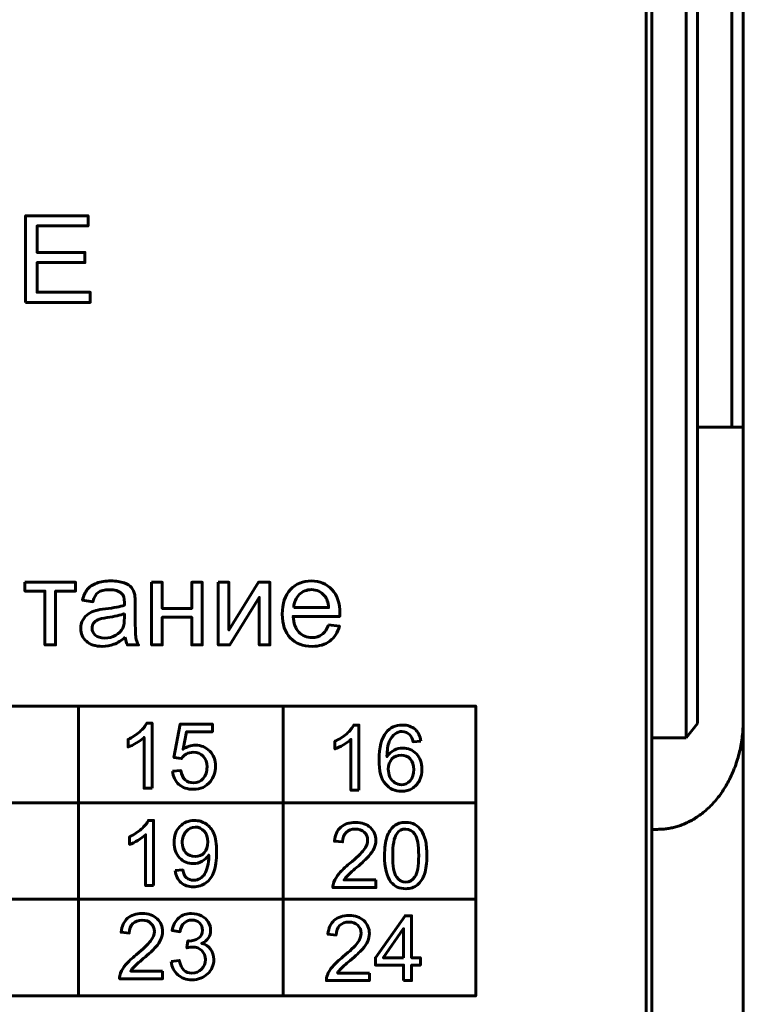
# Model space of a CAD drawing. Header units: millimetres. Extents: x -14 to 16, y -52 to 56.
# Tile 3 of 9: x 3 to 16, y -34 to -17. Entities that reach past the tile are written whole.
import ezdxf

# ---------------------------------------------------------------- set-up
doc = ezdxf.new("R2010")
doc.units = ezdxf.units.MM
doc.linetypes.add('K5LT_BASIC', pattern=[0])

msp = doc.modelspace()

# ---------------------------------------------------------------- linework, layer by layer
at = {"color": 150, "linetype": 'K5LT_BASIC', "lineweight": 60, "true_color": 0x0080ff}
for p, q in [((15.31, 28.334), (15.31, -24.227)), ((15.51, 28.334), (15.51, -24.227)), ((14.71, -29.411), (14.71, -9.139)), ((14.51, -29.667), (14.51, -9.447)), ((13.81, -34.747), (13.81, -12.347)), ((13.91, -12.347), (13.91, -29.667)), ((14.71, -24.227), (15.31, -24.227)), ((15.51, -24.227), (15.31, -24.227)), ((15.51, -29.347), (15.51, -24.227)), ((3.877, -34.183), (3.877, -29.109)), ((7.459, -29.109), (7.459, -34.183)), ((14.51, -29.667), (14.71, -29.411)), ((15.51, -35.702), (15.51, -29.347)), ((13.91, -29.667), (13.91, -31.267)), ((13.91, -29.667), (14.51, -29.667)), ((-3.071, -30.8), (10.828, -30.8)), ((13.91, -31.267), (14.01, -31.267)), ((13.91, -31.267), (13.91, -36.147)), ((-3.071, -32.492), (10.828, -32.492))]:
    msp.add_line(p, q, dxfattribs=at)
for points, knots in [([(2.953, -22.04), (2.953, -22.04), (2.953, -20.524), (2.953, -20.524), (4.046, -20.524), (4.046, -20.524), (4.046, -20.702), (4.046, -20.702), (3.154, -20.702), (3.154, -20.702), (3.154, -21.167), (3.154, -21.167), (3.989, -21.167), (3.989, -21.167), (3.989, -21.345), (3.989, -21.345), (3.154, -21.345), (3.154, -21.345), (3.154, -21.862), (3.154, -21.862), (4.082, -21.862), (4.082, -21.862), (4.082, -22.04), (4.082, -22.04), (2.953, -22.04), (2.953, -22.04)], [0, 0, 0, 0, 0.083333, 0.083333, 0.166667, 0.166667, 0.25, 0.25, 0.333333, 0.333333, 0.416667, 0.416667, 0.5, 0.5, 0.583333, 0.583333, 0.666667, 0.666667, 0.75, 0.75, 0.833333, 0.833333, 0.916667, 0.916667, 1, 1, 1, 1]), ([(2.939, -26.941), (2.939, -26.941), (3.827, -26.941), (3.827, -26.941), (3.827, -27.095), (3.827, -27.095), (3.476, -27.095), (3.476, -27.095), (3.476, -28.039), (3.476, -28.039), (3.29, -28.039), (3.29, -28.039), (3.29, -27.095), (3.29, -27.095), (2.939, -27.095), (2.939, -27.095), (2.939, -26.941), (2.939, -26.941)], [0, 0, 0, 0, 0.125, 0.125, 0.25, 0.25, 0.375, 0.375, 0.5, 0.5, 0.625, 0.625, 0.75, 0.75, 0.875, 0.875, 1, 1, 1, 1]), ([(4.697, -27.902), (4.628, -27.961), (4.562, -28.002), (4.498, -28.026), (4.434, -28.051), (4.366, -28.063), (4.293, -28.063), (4.172, -28.063), (4.079, -28.033), (4.015, -27.975), (3.95, -27.916), (3.917, -27.841), (3.917, -27.749), (3.917, -27.696), (3.93, -27.647), (3.954, -27.602), (3.979, -27.558), (4.011, -27.523), (4.05, -27.496), (4.09, -27.469), (4.134, -27.449), (4.184, -27.435), (4.221, -27.425), (4.276, -27.416), (4.35, -27.407), (4.5, -27.389), (4.611, -27.368), (4.681, -27.343), (4.682, -27.318), (4.682, -27.301), (4.682, -27.295), (4.682, -27.219), (4.665, -27.166), (4.63, -27.135), (4.582, -27.093), (4.511, -27.072), (4.418, -27.072), (4.33, -27.072), (4.265, -27.088), (4.224, -27.118), (4.182, -27.149), (4.151, -27.203), (4.131, -27.282), (4.131, -27.282), (3.949, -27.256), (3.949, -27.256), (3.966, -27.178), (3.993, -27.115), (4.031, -27.067), (4.069, -27.019), (4.124, -26.983), (4.196, -26.956), (4.267, -26.931), (4.351, -26.918), (4.445, -26.918), (4.539, -26.918), (4.615, -26.929), (4.674, -26.951), (4.732, -26.973), (4.776, -27.001), (4.803, -27.034), (4.831, -27.068), (4.85, -27.11), (4.861, -27.161), (4.867, -27.193), (4.871, -27.25), (4.871, -27.332), (4.871, -27.332), (4.871, -27.579), (4.871, -27.579), (4.871, -27.752), (4.874, -27.861), (4.882, -27.907), (4.89, -27.953), (4.905, -27.997), (4.928, -28.039), (4.928, -28.039), (4.733, -28.039), (4.733, -28.039), (4.714, -28), (4.703, -27.954), (4.697, -27.902)], [0, 0, 0, 0, 0.037037, 0.037037, 0.037037, 0.074074, 0.074074, 0.074074, 0.111111, 0.111111, 0.111111, 0.148148, 0.148148, 0.148148, 0.185185, 0.185185, 0.185185, 0.222222, 0.222222, 0.222222, 0.259259, 0.259259, 0.259259, 0.296296, 0.296296, 0.296296, 0.333333, 0.333333, 0.333333, 0.37037, 0.37037, 0.37037, 0.407407, 0.407407, 0.407407, 0.444444, 0.444444, 0.444444, 0.481481, 0.481481, 0.481481, 0.518519, 0.518519, 0.518519, 0.555556, 0.555556, 0.555556, 0.592593, 0.592593, 0.592593, 0.62963, 0.62963, 0.62963, 0.666667, 0.666667, 0.666667, 0.703704, 0.703704, 0.703704, 0.740741, 0.740741, 0.740741, 0.777778, 0.777778, 0.777778, 0.814815, 0.814815, 0.814815, 0.851852, 0.851852, 0.851852, 0.888889, 0.888889, 0.888889, 0.925926, 0.925926, 0.925926, 0.962963, 0.962963, 0.962963, 1, 1, 1, 1]), ([(5.156, -26.941), (5.156, -26.941), (5.342, -26.941), (5.342, -26.941), (5.342, -27.398), (5.342, -27.398), (5.858, -27.398), (5.858, -27.398), (5.858, -26.941), (5.858, -26.941), (6.044, -26.941), (6.044, -26.941), (6.044, -28.039), (6.044, -28.039), (5.858, -28.039), (5.858, -28.039), (5.858, -27.553), (5.858, -27.553), (5.342, -27.553), (5.342, -27.553), (5.342, -28.039), (5.342, -28.039), (5.156, -28.039), (5.156, -28.039), (5.156, -26.941), (5.156, -26.941)], [0, 0, 0, 0, 0.083333, 0.083333, 0.166667, 0.166667, 0.25, 0.25, 0.333333, 0.333333, 0.416667, 0.416667, 0.5, 0.5, 0.583333, 0.583333, 0.666667, 0.666667, 0.75, 0.75, 0.833333, 0.833333, 0.916667, 0.916667, 1, 1, 1, 1]), ([(6.323, -26.941), (6.323, -26.941), (6.509, -26.941), (6.509, -26.941), (6.509, -27.779), (6.509, -27.779), (7.026, -26.941), (7.026, -26.941), (7.226, -26.941), (7.226, -26.941), (7.226, -28.039), (7.226, -28.039), (7.04, -28.039), (7.04, -28.039), (7.04, -27.207), (7.04, -27.207), (6.524, -28.039), (6.524, -28.039), (6.323, -28.039), (6.323, -28.039), (6.323, -26.941), (6.323, -26.941)], [0, 0, 0, 0, 0.1, 0.1, 0.2, 0.2, 0.3, 0.3, 0.4, 0.4, 0.5, 0.5, 0.6, 0.6, 0.7, 0.7, 0.8, 0.8, 0.9, 0.9, 1, 1, 1, 1]), ([(8.252, -27.684), (8.252, -27.684), (8.444, -27.709), (8.444, -27.709), (8.414, -27.821), (8.358, -27.908), (8.277, -27.97), (8.195, -28.032), (8.091, -28.063), (7.964, -28.063), (7.804, -28.063), (7.677, -28.013), (7.583, -27.915), (7.489, -27.816), (7.443, -27.677), (7.443, -27.499), (7.443, -27.315), (7.49, -27.172), (7.585, -27.07), (7.679, -26.968), (7.802, -26.918), (7.953, -26.918), (8.1, -26.918), (8.219, -26.967), (8.311, -27.067), (8.404, -27.167), (8.451, -27.307), (8.451, -27.488), (8.451, -27.499), (8.45, -27.516), (8.45, -27.538), (8.45, -27.538), (7.633, -27.538), (7.633, -27.538), (7.64, -27.658), (7.674, -27.751), (7.735, -27.814), (7.796, -27.878), (7.872, -27.91), (7.964, -27.91), (8.032, -27.91), (8.09, -27.892), (8.138, -27.856), (8.186, -27.82), (8.224, -27.763), (8.252, -27.684)], [0, 0, 0, 0, 0.066667, 0.066667, 0.066667, 0.133333, 0.133333, 0.133333, 0.2, 0.2, 0.2, 0.266667, 0.266667, 0.266667, 0.333333, 0.333333, 0.333333, 0.4, 0.4, 0.4, 0.466667, 0.466667, 0.466667, 0.533333, 0.533333, 0.533333, 0.6, 0.6, 0.6, 0.666667, 0.666667, 0.666667, 0.733333, 0.733333, 0.733333, 0.8, 0.8, 0.8, 0.866667, 0.866667, 0.866667, 0.933333, 0.933333, 0.933333, 1, 1, 1, 1]), ([(7.643, -27.385), (7.643, -27.385), (8.254, -27.385), (8.254, -27.385), (8.246, -27.293), (8.222, -27.224), (8.184, -27.178), (8.125, -27.106), (8.048, -27.07), (7.954, -27.07), (7.869, -27.07), (7.798, -27.099), (7.739, -27.156), (7.682, -27.213), (7.65, -27.289), (7.643, -27.385)], [0, 0, 0, 0, 0.2, 0.2, 0.2, 0.4, 0.4, 0.4, 0.6, 0.6, 0.6, 0.8, 0.8, 0.8, 1, 1, 1, 1]), ([(4.682, -27.489), (4.615, -27.517), (4.513, -27.54), (4.378, -27.559), (4.301, -27.57), (4.247, -27.582), (4.215, -27.596), (4.184, -27.61), (4.159, -27.63), (4.142, -27.656), (4.125, -27.682), (4.116, -27.712), (4.116, -27.744), (4.116, -27.793), (4.135, -27.834), (4.172, -27.867), (4.21, -27.9), (4.265, -27.917), (4.337, -27.917), (4.409, -27.917), (4.473, -27.901), (4.529, -27.87), (4.584, -27.839), (4.625, -27.796), (4.651, -27.742), (4.672, -27.7), (4.681, -27.638), (4.681, -27.557), (4.681, -27.557), (4.682, -27.489), (4.682, -27.489)], [0, 0, 0, 0, 0.1, 0.1, 0.1, 0.2, 0.2, 0.2, 0.3, 0.3, 0.3, 0.4, 0.4, 0.4, 0.5, 0.5, 0.5, 0.6, 0.6, 0.6, 0.7, 0.7, 0.7, 0.8, 0.8, 0.8, 0.9, 0.9, 0.9, 1, 1, 1, 1]), ([(-3.071, -29.109), (-3.071, -29.109), (10.828, -29.109), (10.828, -29.109), (10.828, -34.183), (10.828, -34.183), (-3.071, -34.183), (-3.071, -34.183), (-3.071, -29.109), (-3.071, -29.109)], [0, 0, 0, 0, 0.25, 0.25, 0.5, 0.5, 0.75, 0.75, 1, 1, 1, 1]), ([(5.164, -30.547), (5.164, -30.547), (5.024, -30.547), (5.024, -30.547), (5.024, -29.658), (5.024, -29.658), (4.99, -29.69), (4.946, -29.722), (4.837, -29.786), (4.788, -29.81), (4.744, -29.826), (4.744, -29.826), (4.744, -29.691), (4.744, -29.691), (4.823, -29.655), (4.891, -29.61), (4.949, -29.558), (5.008, -29.506), (5.049, -29.455), (5.074, -29.406), (5.074, -29.406), (5.164, -29.406), (5.164, -29.406), (5.164, -30.547), (5.164, -30.547)], [0, 0, 0, 0, 0.111111, 0.111111, 0.222222, 0.222222, 0.222222, 0.333333, 0.333333, 0.444444, 0.444444, 0.444444, 0.555556, 0.555556, 0.555556, 0.666667, 0.666667, 0.666667, 0.777778, 0.777778, 0.777778, 0.888889, 0.888889, 1, 1, 1, 1]), ([(5.523, -30.249), (5.523, -30.249), (5.669, -30.238), (5.669, -30.238), (5.68, -30.309), (5.705, -30.363), (5.744, -30.398), (5.783, -30.434), (5.831, -30.452), (5.887, -30.452), (5.955, -30.452), (6.012, -30.427), (6.058, -30.376), (6.104, -30.325), (6.127, -30.258), (6.127, -30.175), (6.127, -30.095), (6.105, -30.032), (6.061, -29.986), (6.017, -29.94), (5.959, -29.917), (5.886, -29.917), (5.841, -29.917), (5.8, -29.928), (5.764, -29.948), (5.728, -29.969), (5.7, -29.996), (5.68, -30.028), (5.68, -30.028), (5.548, -30.009), (5.548, -30.009), (5.658, -29.425), (5.658, -29.425), (6.221, -29.425), (6.221, -29.425), (6.221, -29.558), (6.221, -29.558), (5.769, -29.558), (5.769, -29.558), (5.708, -29.865), (5.708, -29.865), (5.776, -29.817), (5.848, -29.793), (5.922, -29.793), (6.021, -29.793), (6.105, -29.828), (6.241, -29.965), (6.275, -30.054), (6.275, -30.162), (6.275, -30.265), (6.245, -30.354), (6.185, -30.428), (6.113, -30.52), (6.013, -30.566), (5.887, -30.566), (5.784, -30.566), (5.7, -30.537), (5.635, -30.479), (5.569, -30.422), (5.532, -30.345), (5.523, -30.249)], [0, 0, 0, 0, 0.045455, 0.045455, 0.045455, 0.090909, 0.090909, 0.090909, 0.136364, 0.136364, 0.136364, 0.181818, 0.181818, 0.181818, 0.227273, 0.227273, 0.227273, 0.272727, 0.272727, 0.272727, 0.318182, 0.318182, 0.318182, 0.363636, 0.363636, 0.363636, 0.409091, 0.409091, 0.409091, 0.454545, 0.454545, 0.5, 0.5, 0.545455, 0.545455, 0.590909, 0.590909, 0.636364, 0.636364, 0.681818, 0.681818, 0.681818, 0.727273, 0.727273, 0.727273, 0.772727, 0.772727, 0.818182, 0.818182, 0.818182, 0.863636, 0.863636, 0.863636, 0.909091, 0.909091, 0.909091, 0.954545, 0.954545, 0.954545, 1, 1, 1, 1]), ([(8.784, -30.581), (8.784, -30.581), (8.645, -30.581), (8.645, -30.581), (8.645, -29.692), (8.645, -29.692), (8.611, -29.724), (8.567, -29.756), (8.458, -29.82), (8.409, -29.844), (8.365, -29.86), (8.365, -29.86), (8.365, -29.725), (8.365, -29.725), (8.443, -29.689), (8.512, -29.644), (8.57, -29.592), (8.629, -29.54), (8.67, -29.489), (8.695, -29.44), (8.695, -29.44), (8.784, -29.44), (8.784, -29.44), (8.784, -30.581), (8.784, -30.581)], [0, 0, 0, 0, 0.111111, 0.111111, 0.222222, 0.222222, 0.222222, 0.333333, 0.333333, 0.444444, 0.444444, 0.444444, 0.555556, 0.555556, 0.555556, 0.666667, 0.666667, 0.666667, 0.777778, 0.777778, 0.777778, 0.888889, 0.888889, 1, 1, 1, 1]), ([(9.869, -29.722), (9.869, -29.722), (9.731, -29.734), (9.731, -29.734), (9.718, -29.679), (9.701, -29.639), (9.678, -29.614), (9.64, -29.574), (9.593, -29.554), (9.537, -29.554), (9.493, -29.554), (9.453, -29.567), (9.419, -29.592), (9.375, -29.624), (9.341, -29.67), (9.315, -29.731), (9.29, -29.793), (9.276, -29.881), (9.275, -29.994), (9.309, -29.943), (9.35, -29.905), (9.399, -29.88), (9.448, -29.856), (9.498, -29.843), (9.552, -29.843), (9.645, -29.843), (9.724, -29.878), (9.79, -29.946), (9.855, -30.015), (9.888, -30.103), (9.888, -30.212), (9.888, -30.283), (9.873, -30.349), (9.842, -30.411), (9.811, -30.472), (9.769, -30.519), (9.715, -30.551), (9.661, -30.584), (9.6, -30.6), (9.532, -30.6), (9.416, -30.6), (9.321, -30.557), (9.247, -30.472), (9.174, -30.387), (9.137, -30.246), (9.137, -30.049), (9.137, -29.83), (9.178, -29.67), (9.259, -29.57), (9.33, -29.483), (9.426, -29.44), (9.546, -29.44), (9.635, -29.44), (9.709, -29.465), (9.766, -29.515), (9.823, -29.565), (9.858, -29.634), (9.869, -29.722)], [0, 0, 0, 0, 0.052632, 0.052632, 0.052632, 0.105263, 0.105263, 0.105263, 0.157895, 0.157895, 0.157895, 0.210526, 0.210526, 0.210526, 0.263158, 0.263158, 0.263158, 0.315789, 0.315789, 0.315789, 0.368421, 0.368421, 0.368421, 0.421053, 0.421053, 0.421053, 0.473684, 0.473684, 0.473684, 0.526316, 0.526316, 0.526316, 0.578947, 0.578947, 0.578947, 0.631579, 0.631579, 0.631579, 0.684211, 0.684211, 0.684211, 0.736842, 0.736842, 0.736842, 0.789474, 0.789474, 0.789474, 0.842105, 0.842105, 0.842105, 0.894737, 0.894737, 0.894737, 0.947368, 0.947368, 0.947368, 1, 1, 1, 1]), ([(9.297, -30.213), (9.297, -30.261), (9.308, -30.307), (9.328, -30.351), (9.349, -30.395), (9.377, -30.428), (9.413, -30.451), (9.45, -30.474), (9.489, -30.486), (9.53, -30.486), (9.589, -30.486), (9.64, -30.462), (9.682, -30.415), (9.724, -30.367), (9.745, -30.302), (9.745, -30.221), (9.745, -30.142), (9.724, -30.08), (9.683, -30.035), (9.641, -29.99), (9.588, -29.967), (9.524, -29.967), (9.461, -29.967), (9.407, -29.99), (9.363, -30.035), (9.319, -30.08), (9.297, -30.139), (9.297, -30.213)], [0, 0, 0, 0, 0.111111, 0.111111, 0.111111, 0.222222, 0.222222, 0.222222, 0.333333, 0.333333, 0.333333, 0.444444, 0.444444, 0.444444, 0.555556, 0.555556, 0.555556, 0.666667, 0.666667, 0.666667, 0.777778, 0.777778, 0.777778, 0.888889, 0.888889, 0.888889, 1, 1, 1, 1]), ([(5.19, -32.253), (5.19, -32.253), (5.051, -32.253), (5.051, -32.253), (5.051, -31.363), (5.051, -31.363), (5.017, -31.396), (4.973, -31.428), (4.864, -31.492), (4.815, -31.516), (4.771, -31.532), (4.771, -31.532), (4.771, -31.397), (4.771, -31.397), (4.849, -31.36), (4.918, -31.316), (4.976, -31.263), (5.035, -31.211), (5.076, -31.161), (5.1, -31.112), (5.1, -31.112), (5.19, -31.112), (5.19, -31.112), (5.19, -32.253), (5.19, -32.253)], [0, 0, 0, 0, 0.111111, 0.111111, 0.222222, 0.222222, 0.222222, 0.333333, 0.333333, 0.444444, 0.444444, 0.444444, 0.555556, 0.555556, 0.555556, 0.666667, 0.666667, 0.666667, 0.777778, 0.777778, 0.777778, 0.888889, 0.888889, 1, 1, 1, 1]), ([(5.57, -31.989), (5.57, -31.989), (5.703, -31.978), (5.703, -31.978), (5.715, -32.041), (5.736, -32.087), (5.8, -32.143), (5.842, -32.158), (5.892, -32.158), (5.935, -32.158), (5.972, -32.148), (6.005, -32.128), (6.037, -32.108), (6.064, -32.082), (6.084, -32.049), (6.104, -32.016), (6.122, -31.972), (6.136, -31.916), (6.15, -31.86), (6.157, -31.803), (6.157, -31.745), (6.157, -31.739), (6.156, -31.73), (6.156, -31.717), (6.128, -31.762), (6.09, -31.798), (6.042, -31.826), (5.994, -31.853), (5.941, -31.867), (5.885, -31.867), (5.791, -31.867), (5.712, -31.833), (5.647, -31.765), (5.582, -31.697), (5.549, -31.607), (5.549, -31.495), (5.549, -31.38), (5.583, -31.287), (5.651, -31.217), (5.719, -31.147), (5.804, -31.112), (5.906, -31.112), (5.98, -31.112), (6.047, -31.131), (6.109, -31.171), (6.17, -31.211), (6.216, -31.268), (6.248, -31.341), (6.28, -31.415), (6.295, -31.522), (6.295, -31.661), (6.295, -31.806), (6.28, -31.922), (6.248, -32.008), (6.217, -32.094), (6.17, -32.159), (6.045, -32.249), (5.973, -32.272), (5.889, -32.272), (5.8, -32.272), (5.728, -32.247), (5.671, -32.198), (5.615, -32.148), (5.581, -32.079), (5.57, -31.989)], [0, 0, 0, 0, 0.045455, 0.045455, 0.045455, 0.090909, 0.090909, 0.136364, 0.136364, 0.136364, 0.181818, 0.181818, 0.181818, 0.227273, 0.227273, 0.227273, 0.272727, 0.272727, 0.272727, 0.318182, 0.318182, 0.318182, 0.363636, 0.363636, 0.363636, 0.409091, 0.409091, 0.409091, 0.454545, 0.454545, 0.454545, 0.5, 0.5, 0.5, 0.545455, 0.545455, 0.545455, 0.590909, 0.590909, 0.590909, 0.636364, 0.636364, 0.636364, 0.681818, 0.681818, 0.681818, 0.727273, 0.727273, 0.727273, 0.772727, 0.772727, 0.772727, 0.818182, 0.818182, 0.818182, 0.863636, 0.863636, 0.909091, 0.909091, 0.909091, 0.954545, 0.954545, 0.954545, 1, 1, 1, 1]), ([(9.082, -32.153), (9.082, -32.153), (9.082, -32.287), (9.082, -32.287), (8.329, -32.287), (8.329, -32.287), (8.328, -32.253), (8.334, -32.221), (8.346, -32.19), (8.365, -32.138), (8.396, -32.088), (8.439, -32.038), (8.481, -31.989), (8.542, -31.932), (8.621, -31.867), (8.744, -31.766), (8.828, -31.686), (8.871, -31.626), (8.915, -31.567), (8.937, -31.511), (8.937, -31.458), (8.937, -31.403), (8.917, -31.356), (8.878, -31.318), (8.838, -31.28), (8.786, -31.261), (8.722, -31.261), (8.655, -31.261), (8.601, -31.281), (8.561, -31.322), (8.52, -31.361), (8.5, -31.417), (8.499, -31.488), (8.499, -31.488), (8.356, -31.474), (8.356, -31.474), (8.366, -31.367), (8.403, -31.286), (8.467, -31.229), (8.531, -31.173), (8.617, -31.145), (8.726, -31.145), (8.835, -31.145), (8.921, -31.175), (8.985, -31.236), (9.048, -31.297), (9.08, -31.372), (9.08, -31.461), (9.08, -31.507), (9.071, -31.551), (9.052, -31.595), (9.034, -31.64), (9.003, -31.686), (8.959, -31.734), (8.916, -31.783), (8.844, -31.85), (8.744, -31.935), (8.661, -32.005), (8.607, -32.053), (8.559, -32.103), (8.539, -32.128), (8.524, -32.153), (8.524, -32.153), (9.082, -32.153), (9.082, -32.153)], [0, 0, 0, 0, 0.045455, 0.045455, 0.090909, 0.090909, 0.090909, 0.136364, 0.136364, 0.136364, 0.181818, 0.181818, 0.181818, 0.227273, 0.227273, 0.227273, 0.272727, 0.272727, 0.272727, 0.318182, 0.318182, 0.318182, 0.363636, 0.363636, 0.363636, 0.409091, 0.409091, 0.409091, 0.454545, 0.454545, 0.454545, 0.5, 0.5, 0.5, 0.545455, 0.545455, 0.545455, 0.590909, 0.590909, 0.590909, 0.636364, 0.636364, 0.636364, 0.681818, 0.681818, 0.681818, 0.727273, 0.727273, 0.727273, 0.772727, 0.772727, 0.772727, 0.818182, 0.818182, 0.818182, 0.863636, 0.863636, 0.863636, 0.909091, 0.909091, 0.954545, 0.954545, 0.954545, 1, 1, 1, 1]), ([(9.233, -31.726), (9.233, -31.592), (9.247, -31.483), (9.274, -31.401), (9.302, -31.319), (9.343, -31.256), (9.397, -31.211), (9.452, -31.167), (9.52, -31.145), (9.603, -31.145), (9.664, -31.145), (9.717, -31.157), (9.763, -31.182), (9.809, -31.207), (9.847, -31.242), (9.877, -31.288), (9.907, -31.334), (9.93, -31.391), (9.947, -31.457), (9.964, -31.524), (9.973, -31.613), (9.973, -31.726), (9.973, -31.859), (9.959, -31.967), (9.932, -32.049), (9.904, -32.131), (9.863, -32.195), (9.809, -32.239), (9.755, -32.283), (9.686, -32.306), (9.603, -32.306), (9.493, -32.306), (9.407, -32.267), (9.345, -32.189), (9.27, -32.094), (9.233, -31.939), (9.233, -31.726)], [0, 0, 0, 0, 0.083333, 0.083333, 0.083333, 0.166667, 0.166667, 0.166667, 0.25, 0.25, 0.25, 0.333333, 0.333333, 0.333333, 0.416667, 0.416667, 0.416667, 0.5, 0.5, 0.5, 0.583333, 0.583333, 0.583333, 0.666667, 0.666667, 0.666667, 0.75, 0.75, 0.75, 0.833333, 0.833333, 0.833333, 0.916667, 0.916667, 0.916667, 1, 1, 1, 1]), ([(6.14, -31.488), (6.14, -31.408), (6.119, -31.345), (6.076, -31.298), (6.034, -31.251), (5.983, -31.227), (5.923, -31.227), (5.86, -31.227), (5.806, -31.253), (5.761, -31.303), (5.715, -31.354), (5.692, -31.419), (5.692, -31.5), (5.692, -31.572), (5.714, -31.631), (5.757, -31.676), (5.8, -31.721), (5.854, -31.743), (5.919, -31.743), (5.983, -31.743), (6.036, -31.721), (6.078, -31.676), (6.119, -31.631), (6.14, -31.568), (6.14, -31.488)], [0, 0, 0, 0, 0.125, 0.125, 0.125, 0.25, 0.25, 0.25, 0.375, 0.375, 0.375, 0.5, 0.5, 0.5, 0.625, 0.625, 0.625, 0.75, 0.75, 0.75, 0.875, 0.875, 0.875, 1, 1, 1, 1]), ([(9.376, -31.726), (9.376, -31.913), (9.397, -32.038), (9.441, -32.099), (9.485, -32.161), (9.539, -32.191), (9.603, -32.191), (9.667, -32.191), (9.721, -32.16), (9.764, -32.099), (9.808, -32.037), (9.83, -31.913), (9.83, -31.726), (9.83, -31.539), (9.808, -31.415), (9.764, -31.354), (9.721, -31.292), (9.666, -31.261), (9.601, -31.261), (9.537, -31.261), (9.486, -31.288), (9.447, -31.343), (9.399, -31.412), (9.376, -31.54), (9.376, -31.726)], [0, 0, 0, 0, 0.125, 0.125, 0.125, 0.25, 0.25, 0.25, 0.375, 0.375, 0.375, 0.5, 0.5, 0.5, 0.625, 0.625, 0.625, 0.75, 0.75, 0.75, 0.875, 0.875, 0.875, 1, 1, 1, 1]), ([(5.349, -33.749), (5.349, -33.749), (5.349, -33.882), (5.349, -33.882), (4.597, -33.882), (4.597, -33.882), (4.596, -33.849), (4.601, -33.816), (4.613, -33.785), (4.633, -33.734), (4.664, -33.683), (4.706, -33.634), (4.749, -33.585), (4.81, -33.527), (4.889, -33.463), (5.012, -33.361), (5.095, -33.281), (5.139, -33.222), (5.183, -33.163), (5.205, -33.106), (5.205, -33.054), (5.205, -32.998), (5.185, -32.952), (5.145, -32.914), (5.106, -32.876), (5.054, -32.857), (4.99, -32.857), (4.923, -32.857), (4.869, -32.877), (4.828, -32.917), (4.788, -32.957), (4.767, -33.013), (4.767, -33.084), (4.767, -33.084), (4.624, -33.069), (4.624, -33.069), (4.634, -32.963), (4.671, -32.881), (4.735, -32.825), (4.799, -32.769), (4.885, -32.741), (4.993, -32.741), (5.102, -32.741), (5.189, -32.771), (5.252, -32.832), (5.316, -32.892), (5.348, -32.967), (5.348, -33.057), (5.348, -33.102), (5.338, -33.147), (5.32, -33.191), (5.301, -33.235), (5.27, -33.281), (5.227, -33.33), (5.184, -33.378), (5.112, -33.445), (5.012, -33.53), (4.928, -33.6), (4.874, -33.648), (4.827, -33.698), (4.807, -33.723), (4.791, -33.749), (4.791, -33.749), (5.349, -33.749), (5.349, -33.749)], [0, 0, 0, 0, 0.045455, 0.045455, 0.090909, 0.090909, 0.090909, 0.136364, 0.136364, 0.136364, 0.181818, 0.181818, 0.181818, 0.227273, 0.227273, 0.227273, 0.272727, 0.272727, 0.272727, 0.318182, 0.318182, 0.318182, 0.363636, 0.363636, 0.363636, 0.409091, 0.409091, 0.409091, 0.454545, 0.454545, 0.454545, 0.5, 0.5, 0.5, 0.545455, 0.545455, 0.545455, 0.590909, 0.590909, 0.590909, 0.636364, 0.636364, 0.636364, 0.681818, 0.681818, 0.681818, 0.727273, 0.727273, 0.727273, 0.772727, 0.772727, 0.772727, 0.818182, 0.818182, 0.818182, 0.863636, 0.863636, 0.863636, 0.909091, 0.909091, 0.954545, 0.954545, 0.954545, 1, 1, 1, 1]), ([(5.5, -33.581), (5.5, -33.581), (5.64, -33.561), (5.64, -33.561), (5.656, -33.641), (5.683, -33.698), (5.722, -33.733), (5.76, -33.768), (5.807, -33.785), (5.863, -33.785), (5.929, -33.785), (5.985, -33.763), (6.03, -33.717), (6.075, -33.672), (6.097, -33.615), (6.097, -33.548), (6.097, -33.484), (6.076, -33.431), (6.034, -33.389), (5.993, -33.348), (5.939, -33.327), (5.875, -33.327), (5.848, -33.327), (5.815, -33.332), (5.776, -33.342), (5.776, -33.342), (5.791, -33.22), (5.791, -33.22), (5.801, -33.221), (5.808, -33.222), (5.814, -33.222), (5.874, -33.222), (5.927, -33.206), (5.975, -33.175), (6.023, -33.144), (6.046, -33.097), (6.046, -33.032), (6.046, -32.981), (6.029, -32.939), (5.994, -32.905), (5.96, -32.872), (5.915, -32.855), (5.86, -32.855), (5.806, -32.855), (5.76, -32.872), (5.724, -32.907), (5.688, -32.941), (5.665, -32.993), (5.654, -33.061), (5.654, -33.061), (5.515, -33.036), (5.515, -33.036), (5.532, -32.942), (5.571, -32.87), (5.631, -32.818), (5.691, -32.766), (5.767, -32.741), (5.857, -32.741), (5.919, -32.741), (5.976, -32.754), (6.028, -32.781), (6.08, -32.807), (6.12, -32.843), (6.148, -32.889), (6.176, -32.935), (6.189, -32.984), (6.189, -33.036), (6.189, -33.084), (6.176, -33.129), (6.15, -33.169), (6.123, -33.209), (6.084, -33.241), (6.033, -33.265), (6.1, -33.281), (6.152, -33.313), (6.189, -33.362), (6.226, -33.41), (6.245, -33.472), (6.245, -33.545), (6.245, -33.644), (6.209, -33.729), (6.136, -33.798), (6.064, -33.867), (5.972, -33.901), (5.862, -33.901), (5.762, -33.901), (5.679, -33.871), (5.613, -33.812), (5.547, -33.752), (5.51, -33.675), (5.5, -33.581)], [0, 0, 0, 0, 0.033333, 0.033333, 0.033333, 0.066667, 0.066667, 0.066667, 0.1, 0.1, 0.1, 0.133333, 0.133333, 0.133333, 0.166667, 0.166667, 0.166667, 0.2, 0.2, 0.2, 0.233333, 0.233333, 0.233333, 0.266667, 0.266667, 0.266667, 0.3, 0.3, 0.3, 0.333333, 0.333333, 0.333333, 0.366667, 0.366667, 0.366667, 0.4, 0.4, 0.4, 0.433333, 0.433333, 0.433333, 0.466667, 0.466667, 0.466667, 0.5, 0.5, 0.5, 0.533333, 0.533333, 0.533333, 0.566667, 0.566667, 0.566667, 0.6, 0.6, 0.6, 0.633333, 0.633333, 0.633333, 0.666667, 0.666667, 0.666667, 0.7, 0.7, 0.7, 0.733333, 0.733333, 0.733333, 0.766667, 0.766667, 0.766667, 0.8, 0.8, 0.8, 0.833333, 0.833333, 0.833333, 0.866667, 0.866667, 0.866667, 0.9, 0.9, 0.9, 0.933333, 0.933333, 0.933333, 0.966667, 0.966667, 0.966667, 1, 1, 1, 1]), ([(8.969, -33.783), (8.969, -33.783), (8.969, -33.916), (8.969, -33.916), (8.216, -33.916), (8.216, -33.916), (8.215, -33.882), (8.221, -33.85), (8.232, -33.819), (8.252, -33.768), (8.283, -33.717), (8.325, -33.668), (8.368, -33.618), (8.429, -33.561), (8.508, -33.496), (8.631, -33.395), (8.715, -33.315), (8.758, -33.256), (8.802, -33.196), (8.824, -33.14), (8.824, -33.087), (8.824, -33.032), (8.804, -32.985), (8.765, -32.947), (8.725, -32.91), (8.673, -32.89), (8.609, -32.89), (8.542, -32.89), (8.488, -32.911), (8.447, -32.951), (8.407, -32.991), (8.386, -33.046), (8.386, -33.117), (8.386, -33.117), (8.243, -33.103), (8.243, -33.103), (8.253, -32.996), (8.29, -32.915), (8.354, -32.859), (8.418, -32.803), (8.504, -32.775), (8.612, -32.775), (8.721, -32.775), (8.808, -32.805), (8.871, -32.865), (8.935, -32.926), (8.967, -33.001), (8.967, -33.091), (8.967, -33.136), (8.958, -33.181), (8.939, -33.225), (8.92, -33.269), (8.889, -33.315), (8.846, -33.364), (8.803, -33.412), (8.731, -33.479), (8.631, -33.564), (8.547, -33.634), (8.493, -33.682), (8.446, -33.732), (8.426, -33.757), (8.411, -33.783), (8.411, -33.783), (8.969, -33.783), (8.969, -33.783)], [0, 0, 0, 0, 0.045455, 0.045455, 0.090909, 0.090909, 0.090909, 0.136364, 0.136364, 0.136364, 0.181818, 0.181818, 0.181818, 0.227273, 0.227273, 0.227273, 0.272727, 0.272727, 0.272727, 0.318182, 0.318182, 0.318182, 0.363636, 0.363636, 0.363636, 0.409091, 0.409091, 0.409091, 0.454545, 0.454545, 0.454545, 0.5, 0.5, 0.5, 0.545455, 0.545455, 0.545455, 0.590909, 0.590909, 0.590909, 0.636364, 0.636364, 0.636364, 0.681818, 0.681818, 0.681818, 0.727273, 0.727273, 0.727273, 0.772727, 0.772727, 0.772727, 0.818182, 0.818182, 0.818182, 0.863636, 0.863636, 0.863636, 0.909091, 0.909091, 0.954545, 0.954545, 0.954545, 1, 1, 1, 1]), ([(9.566, -33.916), (9.566, -33.916), (9.566, -33.645), (9.566, -33.645), (9.072, -33.645), (9.072, -33.645), (9.072, -33.516), (9.072, -33.516), (9.591, -32.779), (9.591, -32.779), (9.705, -32.779), (9.705, -32.779), (9.705, -33.516), (9.705, -33.516), (9.859, -33.516), (9.859, -33.516), (9.859, -33.645), (9.859, -33.645), (9.705, -33.645), (9.705, -33.645), (9.705, -33.916), (9.705, -33.916), (9.566, -33.916), (9.566, -33.916)], [0, 0, 0, 0, 0.090909, 0.090909, 0.181818, 0.181818, 0.272727, 0.272727, 0.363636, 0.363636, 0.454545, 0.454545, 0.545455, 0.545455, 0.636364, 0.636364, 0.727273, 0.727273, 0.818182, 0.818182, 0.909091, 0.909091, 1, 1, 1, 1]), ([(9.566, -33.516), (9.566, -33.516), (9.566, -33.005), (9.566, -33.005), (9.209, -33.516), (9.209, -33.516), (9.566, -33.516), (9.566, -33.516)], [0, 0, 0, 0, 0.333333, 0.333333, 0.666667, 0.666667, 1, 1, 1, 1])]:
    msp.add_open_spline(points, degree=3, knots=knots, dxfattribs=at)
msp.add_rational_spline([(15.51, -29.347), (15.51, -30.472), (14.889, -31.267), (14.01, -31.267)], [1, 0.804737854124, 0.804737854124, 1], degree=3, dxfattribs=at)

doc.saveas('drawing.dxf')
